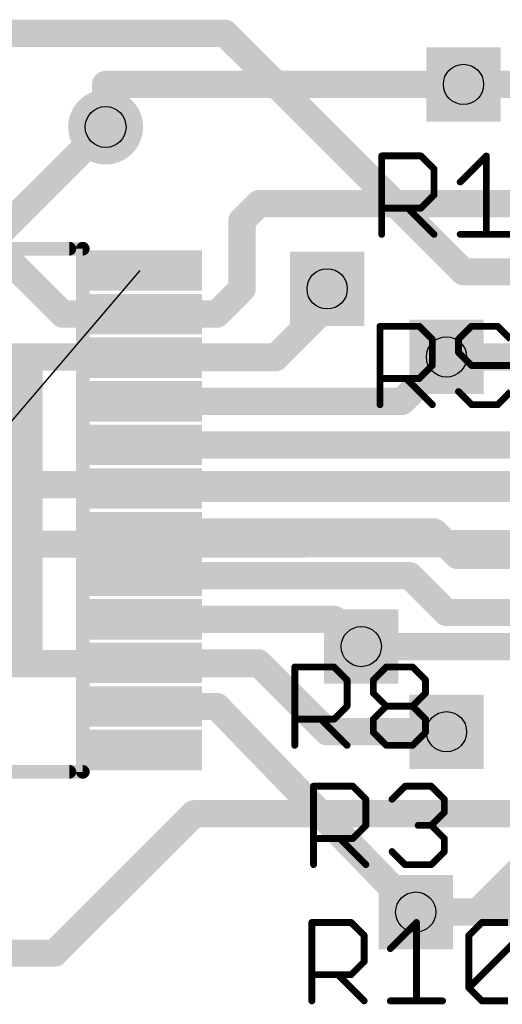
# Model space of a CAD drawing. Extents: x -0.6 to 56.6, y -0.1 to 45.4.
# Tile 8 of 11: x 27.9 to 35.1, y 16 to 30.7. Entities that reach past the tile are written whole.
import ezdxf

# ---------------------------------------------------------------- set-up
doc = ezdxf.new("R2010")
doc.units = 0
for name, color, linetype in [('1', 14, 'CONTINUOUS'), ('16', 174, 'CONTINUOUS'), ('18', 94, 'CONTINUOUS'), ('19', 54, 'CONTINUOUS'), ('21', 250, 'CONTINUOUS'), ('25', 250, 'CONTINUOUS'), ('29', 250, 'CONTINUOUS'), ('31', 250, 'CONTINUOUS'), ('44', 250, 'CONTINUOUS'), ('51', 250, 'CONTINUOUS')]:
    doc.layers.add(name, color=color, linetype=linetype)

# ---------------------------------------------------------------- blocks, each defined once
blk = doc.blocks.new('RECT')
blk.add_solid([(-0.5, -0.5), (0.5, -0.5), (-0.5, 0.5), (0.5, 0.5)])
blk = doc.blocks.new('ROUNDV')
at = {"const_width": 0.5}
blk.add_lwpolyline([(0, -0.25, 1), (0, 0.25, 1), (0, -0.25)], format="xyb", dxfattribs=at)
blk = doc.blocks.new('SQUAREV')
blk.add_solid([(-0.5, -0.5), (0.5, -0.5), (-0.5, 0.5), (0.5, 0.5)])

msp = doc.modelspace()

# ---------------------------------------------------------------- linework, layer by layer
at = {"layer": '1', "const_width": 0.4064}
for points in [[(29.21, 29.083), (29.21, 29.718)], [(34.544, 29.718), (29.21, 29.718)], [(31.242, 27.686), (31.496, 27.94)], [(31.496, 27.94), (36.424, 27.94)], [(31.242, 26.67), (31.242, 27.686)], [(28.571, 26.293), (27.686, 27.178)], [(30.865, 26.293), (31.242, 26.67)], [(32.512, 26.416), (32.512, 26.67)], [(31.739, 25.643), (32.512, 26.416)], [(29.72, 26.293), (28.571, 26.293)], [(29.72, 26.293), (30.865, 26.293)], [(29.72, 25.643), (31.739, 25.643)], [(33.629, 24.993), (34.29, 25.654)], [(29.72, 24.993), (33.629, 24.993)], [(29.72, 24.343), (35.3924, 24.343)], [(29.72, 23.693), (36.83, 23.693)], [(29.72, 23.043), (34.107, 23.043)], [(34.107, 23.043), (34.455, 22.695)], [(34.455, 22.695), (37.935, 22.695)], [(29.72, 22.393), (33.741, 22.393)], [(33.741, 22.393), (34.29, 21.844)], [(34.29, 21.844), (35.9414, 21.844)], [(29.72, 21.743), (32.613, 21.743)], [(32.613, 21.743), (33.02, 21.336)], [(29.72, 21.093), (31.485, 21.093)], [(31.485, 21.093), (32.512, 20.066)], [(29.72, 20.443), (30.865, 20.443)], [(30.865, 20.443), (33.832, 17.377)], [(32.512, 20.066), (34.29, 20.066)], [(34.751, 17.377), (36.424, 19.05)], [(33.832, 17.377), (34.751, 17.377)]]:
    msp.add_lwpolyline(points, dxfattribs=at)
at = {"layer": '1', "const_width": 0.2032}
for points in [[(29.3116, 29.718, 1), (29.1084, 29.718)], [(29.21, 29.8196, 1), (29.21, 29.6164)], [(34.544, 29.6164, 1), (34.544, 29.8196)], [(29.1084, 29.083, 1), (29.3116, 29.083)], [(31.496, 28.0416, 1), (31.496, 27.8384)], [(31.5678, 27.8682, 1), (31.4242, 28.0118)], [(31.3436, 27.686, 1), (31.1404, 27.686)], [(31.1702, 27.7578, 1), (31.3138, 27.6142)], [(31.3138, 26.5982, 1), (31.1702, 26.7418)], [(32.6136, 26.67, 1), (32.4104, 26.67)], [(31.1404, 26.67, 1), (31.3436, 26.67)], [(32.5838, 26.3442, 1), (32.4402, 26.4878)], [(28.571, 26.3946, 1), (28.571, 26.1914)], [(28.4992, 26.2212, 1), (28.6428, 26.3648)], [(29.72, 26.3946, 1), (29.72, 26.1914)], [(29.72, 26.1914, 1), (29.72, 26.3946)], [(30.7932, 26.3648, 1), (30.9368, 26.2212)], [(30.865, 26.1914, 1), (30.865, 26.3946)], [(32.4104, 26.416, 1), (32.6136, 26.416)], [(29.72, 25.7446, 1), (29.72, 25.5414)], [(31.739, 25.5414, 1), (31.739, 25.7446)], [(34.3618, 25.5822, 1), (34.2182, 25.7258)], [(31.6672, 25.7148, 1), (31.8108, 25.5712)], [(29.72, 25.0946, 1), (29.72, 24.8914)], [(33.5572, 25.0648, 1), (33.7008, 24.9212)], [(33.629, 24.8914, 1), (33.629, 25.0946)], [(29.72, 24.4446, 1), (29.72, 24.2414)], [(29.72, 23.7946, 1), (29.72, 23.5914)], [(29.72, 23.1446, 1), (29.72, 22.9414)], [(34.1788, 23.1148, 1), (34.0352, 22.9712)], [(34.107, 22.9414, 1), (34.107, 23.1446)], [(34.455, 22.7966, 1), (34.455, 22.5934)], [(34.3832, 22.6232, 1), (34.5268, 22.7668)], [(29.72, 22.4946, 1), (29.72, 22.2914)], [(33.8128, 22.4648, 1), (33.6692, 22.3212)], [(33.741, 22.2914, 1), (33.741, 22.4946)], [(34.29, 21.9456, 1), (34.29, 21.7424)], [(29.72, 21.8446, 1), (29.72, 21.6414)], [(32.6848, 21.8148, 1), (32.5412, 21.6712)], [(32.613, 21.6414, 1), (32.613, 21.8446)], [(34.2182, 21.7722, 1), (34.3618, 21.9158)], [(32.9482, 21.2642, 1), (33.0918, 21.4078)], [(29.72, 21.1946, 1), (29.72, 20.9914)], [(31.5568, 21.1648, 1), (31.4132, 21.0212)], [(31.485, 20.9914, 1), (31.485, 21.1946)], [(29.72, 20.5446, 1), (29.72, 20.3414)], [(30.938, 20.5137, 1), (30.792, 20.3723)], [(30.865, 20.3414, 1), (30.865, 20.5446)], [(32.512, 20.1676, 1), (32.512, 19.9644)], [(34.29, 19.9644, 1), (34.29, 20.1676)], [(32.4402, 19.9942, 1), (32.5838, 20.1378)], [(33.832, 17.4786, 1), (33.832, 17.2754)], [(33.759, 17.3063, 1), (33.905, 17.4477)], [(34.6792, 17.4488, 1), (34.8228, 17.3052)], [(34.751, 17.2754, 1), (34.751, 17.4786)]]:
    msp.add_lwpolyline(points, format="xyb", dxfattribs=at)
at = {"layer": '16', "const_width": 0.4064}
for points in [[(30.988, 30.48), (26.162, 30.48)], [(34.544, 26.924), (30.988, 30.48)], [(39.878, 29.718), (34.544, 29.718)], [(26.67, 26.543), (29.21, 29.083)], [(39.37, 26.924), (34.544, 26.924)], [(32.512, 26.67), (32.512, 26.416)], [(32.512, 26.416), (31.75, 25.654)], [(31.75, 25.654), (25.146, 25.654)], [(34.29, 25.654), (34.544, 25.654)], [(39.37, 25.654), (34.29, 25.654)], [(36.83, 23.749), (25.019, 23.749)], [(25.908, 22.86), (33.627, 22.869)], [(33.627, 22.869), (35.343, 22.869)], [(33.02, 21.336), (38.862, 21.336)], [(31.496, 21.082), (26.162, 21.082)], [(32.512, 20.066), (31.496, 21.082)], [(34.29, 20.066), (32.512, 20.066)], [(30.527, 18.843), (28.448, 16.764)], [(36.399, 18.843), (30.527, 18.843)], [(33.832, 17.377), (37.592, 17.377)], [(27.178, 16.764), (28.448, 16.764)]]:
    msp.add_lwpolyline(points, dxfattribs=at)
at = {"layer": '16', "const_width": 0.2032}
for points in [[(31.0598, 30.5518, 1), (30.9162, 30.4082)], [(30.988, 30.3784, 1), (30.988, 30.5816)], [(34.544, 29.8196, 1), (34.544, 29.6164)], [(29.2818, 29.0112, 1), (29.1382, 29.1548)], [(34.544, 27.0256, 1), (34.544, 26.8224)], [(34.4722, 26.8522, 1), (34.6158, 26.9958)], [(32.6136, 26.67, 1), (32.4104, 26.67)], [(32.5838, 26.3442, 1), (32.4402, 26.4878)], [(32.4104, 26.416, 1), (32.6136, 26.416)], [(31.75, 25.5524, 1), (31.75, 25.7556)], [(34.29, 25.7556, 1), (34.29, 25.5524)], [(34.29, 25.7556, 1), (34.29, 25.5524)], [(34.544, 25.5524, 1), (34.544, 25.7556)], [(31.6782, 25.7258, 1), (31.8218, 25.5822)], [(33.627, 22.9706, 1), (33.627, 22.7674)], [(33.6271, 22.7674, 1), (33.6269, 22.9706)], [(33.02, 21.4376, 1), (33.02, 21.2344)], [(31.5678, 21.1538, 1), (31.4242, 21.0102)], [(31.496, 20.9804, 1), (31.496, 21.1836)], [(32.512, 20.1676, 1), (32.512, 19.9644)], [(34.29, 19.9644, 1), (34.29, 20.1676)], [(32.4402, 19.9942, 1), (32.5838, 20.1378)], [(30.527, 18.9446, 1), (30.527, 18.7414)], [(30.5988, 18.7712, 1), (30.4552, 18.9148)], [(33.832, 17.4786, 1), (33.832, 17.2754)], [(28.3762, 16.8358, 1), (28.5198, 16.6922)], [(28.448, 16.6624, 1), (28.448, 16.8656)]]:
    msp.add_lwpolyline(points, format="xyb", dxfattribs=at)
at = {"layer": '19'}
msp.add_line((29.72, 26.943), (26.67, 23.368), dxfattribs=at)
at = {"layer": '21', "const_width": 0.2032}
for points in [[(24.67, 27.268), (28.67, 27.268)], [(28.67, 19.468), (24.67, 19.468)]]:
    msp.add_lwpolyline(points, dxfattribs=at)
at = {"layer": '21', "const_width": 0.1016}
for points in [[(28.67, 27.2172, 1), (28.67, 27.3188)], [(28.67, 19.4172, 1), (28.67, 19.5188)]]:
    msp.add_lwpolyline(points, format="xyb", dxfattribs=at)
at = {"layer": '25', "const_width": 0.1016}
for points in [[(33.3248, 27.4828), (33.3248, 28.6522)], [(33.3248, 28.6522), (33.9095, 28.6522)], [(33.9095, 28.6522), (34.1044, 28.4573)], [(34.4942, 28.2624), (34.884, 28.6522)], [(34.884, 28.6522), (34.884, 27.4828)], [(34.1044, 28.4573), (34.1044, 28.0675)], [(34.1044, 28.0675), (33.9095, 27.8726)], [(33.9095, 27.8726), (33.3248, 27.8726)], [(33.7146, 27.8726), (34.1044, 27.4828)], [(34.4942, 27.4828), (35.2738, 27.4828)], [(33.2994, 24.9428), (33.2994, 26.1122)], [(33.2994, 26.1122), (33.8841, 26.1122)], [(33.8841, 26.1122), (34.079, 25.9173)], [(34.6637, 26.1122), (34.4688, 25.9173)], [(35.0535, 26.1122), (34.6637, 26.1122)], [(35.2484, 25.9173), (35.0535, 26.1122)], [(34.079, 25.9173), (34.079, 25.5275)], [(34.4688, 25.9173), (34.4688, 25.7224)], [(34.4688, 25.7224), (34.6637, 25.5275)], [(34.079, 25.5275), (33.8841, 25.3326)], [(34.6637, 25.5275), (35.2484, 25.5275)], [(33.8841, 25.3326), (33.2994, 25.3326)], [(33.6892, 25.3326), (34.079, 24.9428)], [(34.4688, 25.1377), (34.6637, 24.9428)], [(35.0535, 24.9428), (35.2484, 25.1377)], [(34.6637, 24.9428), (35.0535, 24.9428)], [(32.0294, 19.8628), (32.0294, 21.0322)], [(32.0294, 21.0322), (32.6141, 21.0322)], [(32.6141, 21.0322), (32.809, 20.8373)], [(33.1988, 20.8373), (33.3937, 21.0322)], [(33.3937, 21.0322), (33.7835, 21.0322)], [(33.7835, 21.0322), (33.9784, 20.8373)], [(32.809, 20.8373), (32.809, 20.4475)], [(33.1988, 20.6424), (33.1988, 20.8373)], [(33.9784, 20.8373), (33.9784, 20.6424)], [(33.3937, 20.4475), (33.1988, 20.6424)], [(33.9784, 20.6424), (33.7835, 20.4475)], [(32.809, 20.4475), (32.6141, 20.2526)], [(33.1988, 20.2526), (33.3937, 20.4475)], [(33.3937, 20.4475), (33.7835, 20.4475)], [(33.7835, 20.4475), (33.9784, 20.2526)], [(32.6141, 20.2526), (32.0294, 20.2526)], [(32.4192, 20.2526), (32.809, 19.8628)], [(33.1988, 20.0577), (33.1988, 20.2526)], [(33.9784, 20.2526), (33.9784, 20.0577)], [(33.3937, 19.8628), (33.1988, 20.0577)], [(33.9784, 20.0577), (33.7835, 19.8628)], [(33.7835, 19.8628), (33.3937, 19.8628)], [(32.3088, 18.0848), (32.3088, 19.2542)], [(32.3088, 19.2542), (32.8935, 19.2542)], [(32.8935, 19.2542), (33.0884, 19.0593)], [(33.4782, 19.0593), (33.6731, 19.2542)], [(33.6731, 19.2542), (34.0629, 19.2542)], [(34.0629, 19.2542), (34.2578, 19.0593)], [(33.0884, 19.0593), (33.0884, 18.6695)], [(34.2578, 19.0593), (34.2578, 18.8644)], [(34.2578, 18.8644), (34.0629, 18.6695)], [(33.0884, 18.6695), (32.8935, 18.4746)], [(34.0629, 18.6695), (33.868, 18.6695)], [(34.0629, 18.6695), (34.2578, 18.4746)], [(32.8935, 18.4746), (32.3088, 18.4746)], [(32.6986, 18.4746), (33.0884, 18.0848)], [(34.2578, 18.4746), (34.2578, 18.2797)], [(33.6731, 18.0848), (33.4782, 18.2797)], [(34.2578, 18.2797), (34.0629, 18.0848)], [(34.0629, 18.0848), (33.6731, 18.0848)], [(32.2834, 16.0528), (32.2834, 17.2222)], [(32.2834, 17.2222), (32.8681, 17.2222)], [(32.8681, 17.2222), (33.063, 17.0273)], [(33.4528, 16.8324), (33.8426, 17.2222)], [(33.8426, 17.2222), (33.8426, 16.0528)], [(34.6222, 17.0273), (34.8171, 17.2222)], [(34.8171, 17.2222), (35.2069, 17.2222)], [(33.063, 17.0273), (33.063, 16.6375)], [(34.6222, 16.2477), (34.6222, 17.0273)], [(34.6222, 16.2477), (35.4018, 17.0273)], [(33.063, 16.6375), (32.8681, 16.4426)], [(32.8681, 16.4426), (32.2834, 16.4426)], [(32.6732, 16.4426), (33.063, 16.0528)], [(34.8171, 16.0528), (34.6222, 16.2477)], [(33.4528, 16.0528), (34.2324, 16.0528)], [(35.2069, 16.0528), (34.8171, 16.0528)]]:
    msp.add_lwpolyline(points, dxfattribs=at)
at = {"layer": '25', "const_width": 0.0508}
for points in [[(33.3502, 28.6522, 1), (33.2994, 28.6522)], [(33.3248, 28.6776, 1), (33.3248, 28.6268)], [(33.9275, 28.6702, 1), (33.8915, 28.6342)], [(33.9095, 28.6268, 1), (33.9095, 28.6776)], [(34.9094, 28.6522, 1), (34.8586, 28.6522)], [(34.902, 28.6342, 1), (34.866, 28.6702)], [(34.1298, 28.4573, 1), (34.079, 28.4573)], [(34.0864, 28.4393, 1), (34.1224, 28.4753)], [(34.4762, 28.2804, 1), (34.5122, 28.2444)], [(34.079, 28.0675, 1), (34.1298, 28.0675)], [(34.1224, 28.0495, 1), (34.0864, 28.0855)], [(33.3248, 27.898, 1), (33.3248, 27.8472)], [(33.7326, 27.8906, 1), (33.6966, 27.8546)], [(33.8915, 27.8906, 1), (33.9275, 27.8546)], [(33.9095, 27.8472, 1), (33.9095, 27.898)], [(33.2994, 27.4828, 1), (33.3502, 27.4828)], [(34.0864, 27.4648, 1), (34.1224, 27.5008)], [(34.4942, 27.5082, 1), (34.4942, 27.4574)], [(34.8586, 27.4828, 1), (34.9094, 27.4828)], [(33.3248, 26.1122, 1), (33.274, 26.1122)], [(33.2994, 26.1376, 1), (33.2994, 26.0868)], [(33.9021, 26.1302, 1), (33.8661, 26.0942)], [(33.8841, 26.0868, 1), (33.8841, 26.1376)], [(34.6637, 26.1376, 1), (34.6637, 26.0868)], [(34.6817, 26.0942, 1), (34.6457, 26.1302)], [(35.0715, 26.1302, 1), (35.0355, 26.0942)], [(35.0535, 26.0868, 1), (35.0535, 26.1376)], [(34.1044, 25.9173, 1), (34.0536, 25.9173)], [(34.061, 25.8993, 1), (34.097, 25.9353)], [(34.4508, 25.9353, 1), (34.4868, 25.8993)], [(34.4942, 25.9173, 1), (34.4434, 25.9173)], [(34.4868, 25.7404, 1), (34.4508, 25.7044)], [(34.4434, 25.7224, 1), (34.4942, 25.7224)], [(34.0536, 25.5275, 1), (34.1044, 25.5275)], [(34.097, 25.5095, 1), (34.061, 25.5455)], [(34.6637, 25.5529, 1), (34.6637, 25.5021)], [(34.6457, 25.5095, 1), (34.6817, 25.5455)], [(33.2994, 25.358, 1), (33.2994, 25.3072)], [(33.7072, 25.3506, 1), (33.6712, 25.3146)], [(33.8661, 25.3506, 1), (33.9021, 25.3146)], [(33.8841, 25.3072, 1), (33.8841, 25.358)], [(34.4868, 25.1557, 1), (34.4508, 25.1197)], [(33.274, 24.9428, 1), (33.3248, 24.9428)], [(34.061, 24.9248, 1), (34.097, 24.9608)], [(34.6637, 24.9682, 1), (34.6637, 24.9174)], [(34.6457, 24.9248, 1), (34.6817, 24.9608)], [(35.0355, 24.9608, 1), (35.0715, 24.9248)], [(35.0535, 24.9174, 1), (35.0535, 24.9682)], [(32.0548, 21.0322, 1), (32.004, 21.0322)], [(32.0294, 21.0576, 1), (32.0294, 21.0068)], [(32.6321, 21.0502, 1), (32.5961, 21.0142)], [(32.6141, 21.0068, 1), (32.6141, 21.0576)], [(33.3937, 21.0576, 1), (33.3937, 21.0068)], [(33.4117, 21.0142, 1), (33.3757, 21.0502)], [(33.8015, 21.0502, 1), (33.7655, 21.0142)], [(33.7835, 21.0068, 1), (33.7835, 21.0576)], [(32.8344, 20.8373, 1), (32.7836, 20.8373)], [(32.791, 20.8193, 1), (32.827, 20.8553)], [(33.1808, 20.8553, 1), (33.2168, 20.8193)], [(33.2242, 20.8373, 1), (33.1734, 20.8373)], [(34.0038, 20.8373, 1), (33.953, 20.8373)], [(33.9604, 20.8193, 1), (33.9964, 20.8553)], [(33.2168, 20.6604, 1), (33.1808, 20.6244)], [(33.1734, 20.6424, 1), (33.2242, 20.6424)], [(33.953, 20.6424, 1), (34.0038, 20.6424)], [(33.9964, 20.6244, 1), (33.9604, 20.6604)], [(32.7836, 20.4475, 1), (32.8344, 20.4475)], [(32.827, 20.4295, 1), (32.791, 20.4655)], [(33.3937, 20.4729, 1), (33.3937, 20.4221)], [(33.4117, 20.4295, 1), (33.3757, 20.4655)], [(33.3757, 20.4295, 1), (33.4117, 20.4655)], [(33.8015, 20.4655, 1), (33.7655, 20.4295)], [(33.7655, 20.4655, 1), (33.8015, 20.4295)], [(33.7835, 20.4221, 1), (33.7835, 20.4729)], [(32.0294, 20.278, 1), (32.0294, 20.2272)], [(32.4372, 20.2706, 1), (32.4012, 20.2346)], [(32.5961, 20.2706, 1), (32.6321, 20.2346)], [(32.6141, 20.2272, 1), (32.6141, 20.278)], [(33.1808, 20.2706, 1), (33.2168, 20.2346)], [(33.2242, 20.2526, 1), (33.1734, 20.2526)], [(34.0038, 20.2526, 1), (33.953, 20.2526)], [(33.9604, 20.2346, 1), (33.9964, 20.2706)], [(33.2168, 20.0757, 1), (33.1808, 20.0397)], [(33.1734, 20.0577, 1), (33.2242, 20.0577)], [(33.953, 20.0577, 1), (34.0038, 20.0577)], [(33.9964, 20.0397, 1), (33.9604, 20.0757)], [(32.004, 19.8628, 1), (32.0548, 19.8628)], [(32.791, 19.8448, 1), (32.827, 19.8808)], [(33.3937, 19.8882, 1), (33.3937, 19.8374)], [(33.3757, 19.8448, 1), (33.4117, 19.8808)], [(33.7655, 19.8808, 1), (33.8015, 19.8448)], [(33.7835, 19.8374, 1), (33.7835, 19.8882)], [(32.3342, 19.2542, 1), (32.2834, 19.2542)], [(32.3088, 19.2796, 1), (32.3088, 19.2288)], [(32.9115, 19.2722, 1), (32.8755, 19.2362)], [(32.8935, 19.2288, 1), (32.8935, 19.2796)], [(33.6731, 19.2796, 1), (33.6731, 19.2288)], [(33.6911, 19.2362, 1), (33.6551, 19.2722)], [(34.0809, 19.2722, 1), (34.0449, 19.2362)], [(34.0629, 19.2288, 1), (34.0629, 19.2796)], [(33.1138, 19.0593, 1), (33.063, 19.0593)], [(33.0704, 19.0413, 1), (33.1064, 19.0773)], [(33.4602, 19.0773, 1), (33.4962, 19.0413)], [(34.2832, 19.0593, 1), (34.2324, 19.0593)], [(34.2398, 19.0413, 1), (34.2758, 19.0773)], [(34.2324, 18.8644, 1), (34.2832, 18.8644)], [(34.2758, 18.8464, 1), (34.2398, 18.8824)], [(33.063, 18.6695, 1), (33.1138, 18.6695)], [(33.1064, 18.6515, 1), (33.0704, 18.6875)], [(33.868, 18.6949, 1), (33.868, 18.6441)], [(34.0809, 18.6875, 1), (34.0449, 18.6515)], [(34.0449, 18.6875, 1), (34.0809, 18.6515)], [(34.0629, 18.6441, 1), (34.0629, 18.6949)], [(32.3088, 18.5, 1), (32.3088, 18.4492)], [(32.7166, 18.4926, 1), (32.6806, 18.4566)], [(32.8755, 18.4926, 1), (32.9115, 18.4566)], [(32.8935, 18.4492, 1), (32.8935, 18.5)], [(34.2832, 18.4746, 1), (34.2324, 18.4746)], [(34.2398, 18.4566, 1), (34.2758, 18.4926)], [(33.4962, 18.2977, 1), (33.4602, 18.2617)], [(34.2324, 18.2797, 1), (34.2832, 18.2797)], [(34.2758, 18.2617, 1), (34.2398, 18.2977)], [(32.2834, 18.0848, 1), (32.3342, 18.0848)], [(33.0704, 18.0668, 1), (33.1064, 18.1028)], [(33.6731, 18.1102, 1), (33.6731, 18.0594)], [(33.6551, 18.0668, 1), (33.6911, 18.1028)], [(34.0449, 18.1028, 1), (34.0809, 18.0668)], [(34.0629, 18.0594, 1), (34.0629, 18.1102)], [(32.3088, 17.2222, 1), (32.258, 17.2222)], [(32.2834, 17.2476, 1), (32.2834, 17.1968)], [(32.8861, 17.2402, 1), (32.8501, 17.2042)], [(32.8681, 17.1968, 1), (32.8681, 17.2476)], [(33.868, 17.2222, 1), (33.8172, 17.2222)], [(33.8606, 17.2042, 1), (33.8246, 17.2402)], [(34.8171, 17.2476, 1), (34.8171, 17.1968)], [(34.8351, 17.2042, 1), (34.7991, 17.2402)], [(33.0884, 17.0273, 1), (33.0376, 17.0273)], [(33.045, 17.0093, 1), (33.081, 17.0453)], [(34.6042, 17.0453, 1), (34.6402, 17.0093)], [(34.6476, 17.0273, 1), (34.5968, 17.0273)], [(33.4348, 16.8504, 1), (33.4708, 16.8144)], [(33.0376, 16.6375, 1), (33.0884, 16.6375)], [(33.081, 16.6195, 1), (33.045, 16.6555)], [(32.2834, 16.468, 1), (32.2834, 16.4172)], [(32.6912, 16.4606, 1), (32.6552, 16.4246)], [(32.8501, 16.4606, 1), (32.8861, 16.4246)], [(32.8681, 16.4172, 1), (32.8681, 16.468)], [(34.6402, 16.2657, 1), (34.6042, 16.2297)], [(34.6042, 16.2657, 1), (34.6402, 16.2297)], [(34.5968, 16.2477, 1), (34.6476, 16.2477)], [(32.258, 16.0528, 1), (32.3088, 16.0528)], [(33.045, 16.0348, 1), (33.081, 16.0708)], [(33.4528, 16.0782, 1), (33.4528, 16.0274)], [(33.8172, 16.0528, 1), (33.868, 16.0528)], [(34.2324, 16.0274, 1), (34.2324, 16.0782)], [(34.8171, 16.0782, 1), (34.8171, 16.0274)], [(34.7991, 16.0348, 1), (34.8351, 16.0708)]]:
    msp.add_lwpolyline(points, format="xyb", dxfattribs=at)
at = {"layer": '44'}
for centre, radius in [((34.544, 29.718), 0.3), ((29.21, 29.083), 0.3048), ((32.512, 26.67), 0.3), ((34.29, 25.654), 0.3), ((33.02, 21.336), 0.3), ((34.29, 20.066), 0.3), ((33.832, 17.377), 0.3)]:
    msp.add_circle(centre, radius, dxfattribs=at)
at = {"layer": '51', "const_width": 0.2032}
for points in [[(24.47, 27.268), (28.87, 27.268)], [(28.87, 27.268), (28.87, 19.468)], [(28.87, 19.468), (24.47, 19.468)]]:
    msp.add_lwpolyline(points, dxfattribs=at)
at = {"layer": '51', "const_width": 0.1016}
for points in [[(28.9208, 27.268, 1), (28.8192, 27.268)], [(28.87, 27.2172, 1), (28.87, 27.3188)], [(28.87, 19.4172, 1), (28.87, 19.5188)], [(28.8192, 19.468, 1), (28.9208, 19.468)]]:
    msp.add_lwpolyline(points, format="xyb", dxfattribs=at)

# ---------------------------------------------------------------- block references
at = {"layer": '1', "xscale": 0.4, "yscale": 1.65}
for p, rotation in [((29.72, 26.943), 270), ((29.72, 26.293), 270), ((29.72, 25.643), 270), ((29.72, 24.993), 270), ((29.72, 24.343), 270), ((29.72, 23.693), 270), ((29.72, 23.043), 270), ((29.72, 22.393), 270), ((29.72, 21.743), 270), ((29.72, 21.093), 270), ((29.72, 20.443), 90), ((29.72, 19.793), 90)]:
    msp.add_blockref('RECT', p, dxfattribs=dict(at, rotation=rotation))
at = {"layer": '1', "xscale": 3, "yscale": 4.32}
msp.add_blockref('RECT', (26.67, 23.368), dxfattribs=at)
at = {"layer": '18'}
for name, p, xscale, yscale in [('SQUAREV', (34.544, 29.718), 1.108, 1.108), ('ROUNDV', (34.544, 29.718), 1.108, 1.108), ('ROUNDV', (34.544, 29.718), 1.108, 1.108), ('ROUNDV', (34.544, 29.718), 1.108, 1.108), ('ROUNDV', (34.544, 29.718), 1.108, 1.108), ('ROUNDV', (34.544, 29.718), 1.108, 1.108), ('ROUNDV', (34.544, 29.718), 1.108, 1.108), ('ROUNDV', (34.544, 29.718), 1.108, 1.108), ('ROUNDV', (34.544, 29.718), 1.108, 1.108), ('ROUNDV', (34.544, 29.718), 1.108, 1.108), ('ROUNDV', (34.544, 29.718), 1.108, 1.108), ('ROUNDV', (34.544, 29.718), 1.108, 1.108), ('ROUNDV', (34.544, 29.718), 1.108, 1.108), ('ROUNDV', (34.544, 29.718), 1.108, 1.108), ('ROUNDV', (34.544, 29.718), 1.108, 1.108), ('SQUAREV', (34.544, 29.718), 1.108, 1.108), ('ROUNDV', (29.21, 29.083), 1.1176, 1.1176), ('ROUNDV', (29.21, 29.083), 1.1176, 1.1176), ('ROUNDV', (29.21, 29.083), 1.1176, 1.1176), ('ROUNDV', (29.21, 29.083), 1.1176, 1.1176), ('ROUNDV', (29.21, 29.083), 1.1176, 1.1176), ('ROUNDV', (29.21, 29.083), 1.1176, 1.1176), ('ROUNDV', (29.21, 29.083), 1.1176, 1.1176), ('ROUNDV', (29.21, 29.083), 1.1176, 1.1176), ('ROUNDV', (29.21, 29.083), 1.1176, 1.1176), ('ROUNDV', (29.21, 29.083), 1.1176, 1.1176), ('ROUNDV', (29.21, 29.083), 1.1176, 1.1176), ('ROUNDV', (29.21, 29.083), 1.1176, 1.1176), ('ROUNDV', (29.21, 29.083), 1.1176, 1.1176), ('ROUNDV', (29.21, 29.083), 1.1176, 1.1176), ('ROUNDV', (29.21, 29.083), 1.1176, 1.1176), ('ROUNDV', (29.21, 29.083), 1.1176, 1.1176), ('SQUAREV', (32.512, 26.67), 1.108, 1.108), ('ROUNDV', (32.512, 26.67), 1.108, 1.108), ('ROUNDV', (32.512, 26.67), 1.108, 1.108), ('ROUNDV', (32.512, 26.67), 1.108, 1.108), ('ROUNDV', (32.512, 26.67), 1.108, 1.108), ('ROUNDV', (32.512, 26.67), 1.108, 1.108), ('ROUNDV', (32.512, 26.67), 1.108, 1.108), ('ROUNDV', (32.512, 26.67), 1.108, 1.108), ('ROUNDV', (32.512, 26.67), 1.108, 1.108), ('ROUNDV', (32.512, 26.67), 1.108, 1.108), ('ROUNDV', (32.512, 26.67), 1.108, 1.108), ('ROUNDV', (32.512, 26.67), 1.108, 1.108), ('ROUNDV', (32.512, 26.67), 1.108, 1.108), ('ROUNDV', (32.512, 26.67), 1.108, 1.108), ('ROUNDV', (32.512, 26.67), 1.108, 1.108), ('SQUAREV', (32.512, 26.67), 1.108, 1.108), ('SQUAREV', (34.29, 25.654), 1.108, 1.108), ('ROUNDV', (34.29, 25.654), 1.108, 1.108), ('ROUNDV', (34.29, 25.654), 1.108, 1.108), ('ROUNDV', (34.29, 25.654), 1.108, 1.108), ('ROUNDV', (34.29, 25.654), 1.108, 1.108), ('ROUNDV', (34.29, 25.654), 1.108, 1.108), ('ROUNDV', (34.29, 25.654), 1.108, 1.108), ('ROUNDV', (34.29, 25.654), 1.108, 1.108), ('ROUNDV', (34.29, 25.654), 1.108, 1.108), ('ROUNDV', (34.29, 25.654), 1.108, 1.108), ('ROUNDV', (34.29, 25.654), 1.108, 1.108), ('ROUNDV', (34.29, 25.654), 1.108, 1.108), ('ROUNDV', (34.29, 25.654), 1.108, 1.108), ('ROUNDV', (34.29, 25.654), 1.108, 1.108), ('ROUNDV', (34.29, 25.654), 1.108, 1.108), ('SQUAREV', (34.29, 25.654), 1.108, 1.108), ('SQUAREV', (33.02, 21.336), 1.108, 1.108), ('ROUNDV', (33.02, 21.336), 1.108, 1.108), ('ROUNDV', (33.02, 21.336), 1.108, 1.108), ('ROUNDV', (33.02, 21.336), 1.108, 1.108), ('ROUNDV', (33.02, 21.336), 1.108, 1.108), ('ROUNDV', (33.02, 21.336), 1.108, 1.108), ('ROUNDV', (33.02, 21.336), 1.108, 1.108), ('ROUNDV', (33.02, 21.336), 1.108, 1.108), ('ROUNDV', (33.02, 21.336), 1.108, 1.108), ('ROUNDV', (33.02, 21.336), 1.108, 1.108), ('ROUNDV', (33.02, 21.336), 1.108, 1.108), ('ROUNDV', (33.02, 21.336), 1.108, 1.108), ('ROUNDV', (33.02, 21.336), 1.108, 1.108), ('ROUNDV', (33.02, 21.336), 1.108, 1.108), ('ROUNDV', (33.02, 21.336), 1.108, 1.108), ('SQUAREV', (33.02, 21.336), 1.108, 1.108), ('SQUAREV', (34.29, 20.066), 1.108, 1.108), ('ROUNDV', (34.29, 20.066), 1.108, 1.108), ('ROUNDV', (34.29, 20.066), 1.108, 1.108), ('ROUNDV', (34.29, 20.066), 1.108, 1.108), ('ROUNDV', (34.29, 20.066), 1.108, 1.108), ('ROUNDV', (34.29, 20.066), 1.108, 1.108), ('ROUNDV', (34.29, 20.066), 1.108, 1.108), ('ROUNDV', (34.29, 20.066), 1.108, 1.108), ('ROUNDV', (34.29, 20.066), 1.108, 1.108), ('ROUNDV', (34.29, 20.066), 1.108, 1.108), ('ROUNDV', (34.29, 20.066), 1.108, 1.108), ('ROUNDV', (34.29, 20.066), 1.108, 1.108), ('ROUNDV', (34.29, 20.066), 1.108, 1.108), ('ROUNDV', (34.29, 20.066), 1.108, 1.108), ('ROUNDV', (34.29, 20.066), 1.108, 1.108), ('SQUAREV', (34.29, 20.066), 1.108, 1.108), ('SQUAREV', (33.832, 17.377), 1.108, 1.108), ('ROUNDV', (33.832, 17.377), 1.108, 1.108), ('ROUNDV', (33.832, 17.377), 1.108, 1.108), ('ROUNDV', (33.832, 17.377), 1.108, 1.108), ('ROUNDV', (33.832, 17.377), 1.108, 1.108), ('ROUNDV', (33.832, 17.377), 1.108, 1.108), ('ROUNDV', (33.832, 17.377), 1.108, 1.108), ('ROUNDV', (33.832, 17.377), 1.108, 1.108), ('ROUNDV', (33.832, 17.377), 1.108, 1.108), ('ROUNDV', (33.832, 17.377), 1.108, 1.108), ('ROUNDV', (33.832, 17.377), 1.108, 1.108), ('ROUNDV', (33.832, 17.377), 1.108, 1.108), ('ROUNDV', (33.832, 17.377), 1.108, 1.108), ('ROUNDV', (33.832, 17.377), 1.108, 1.108), ('ROUNDV', (33.832, 17.377), 1.108, 1.108), ('SQUAREV', (33.832, 17.377), 1.108, 1.108)]:
    msp.add_blockref(name, p, dxfattribs=dict(at, xscale=xscale, yscale=yscale))
at = {"layer": '29', "xscale": 0.6032, "yscale": 1.8532}
for p, rotation in [((29.72, 26.943), 270), ((29.72, 26.293), 270), ((29.72, 25.643), 270), ((29.72, 24.993), 270), ((29.72, 24.343), 270), ((29.72, 23.693), 270), ((29.72, 23.043), 270), ((29.72, 22.393), 270), ((29.72, 21.743), 270), ((29.72, 21.093), 270), ((29.72, 20.443), 90), ((29.72, 19.793), 90)]:
    msp.add_blockref('RECT', p, dxfattribs=dict(at, rotation=rotation))
at = {"layer": '29', "xscale": 3.2032, "yscale": 4.5232}
msp.add_blockref('RECT', (26.67, 23.368), dxfattribs=at)
at = {"layer": '31', "xscale": 0.4, "yscale": 1.65}
for p, rotation in [((29.72, 26.943), 270), ((29.72, 26.293), 270), ((29.72, 25.643), 270), ((29.72, 24.993), 270), ((29.72, 24.343), 270), ((29.72, 23.693), 270), ((29.72, 23.043), 270), ((29.72, 22.393), 270), ((29.72, 21.743), 270), ((29.72, 21.093), 270), ((29.72, 20.443), 90), ((29.72, 19.793), 90)]:
    msp.add_blockref('RECT', p, dxfattribs=dict(at, rotation=rotation))
at = {"layer": '31', "xscale": 3, "yscale": 4.32}
msp.add_blockref('RECT', (26.67, 23.368), dxfattribs=at)
at = {"layer": '51', "xscale": 0.25, "rotation": 270}
for p in [(29.37, 26.943), (29.37, 26.293), (29.37, 25.643), (29.37, 24.993), (29.37, 24.343), (29.37, 23.693), (29.37, 23.043), (29.37, 22.393), (29.37, 21.743), (29.37, 21.093), (29.37, 20.443), (29.37, 19.793)]:
    msp.add_blockref('RECT', p, dxfattribs=at)

doc.saveas('drawing.dxf')
